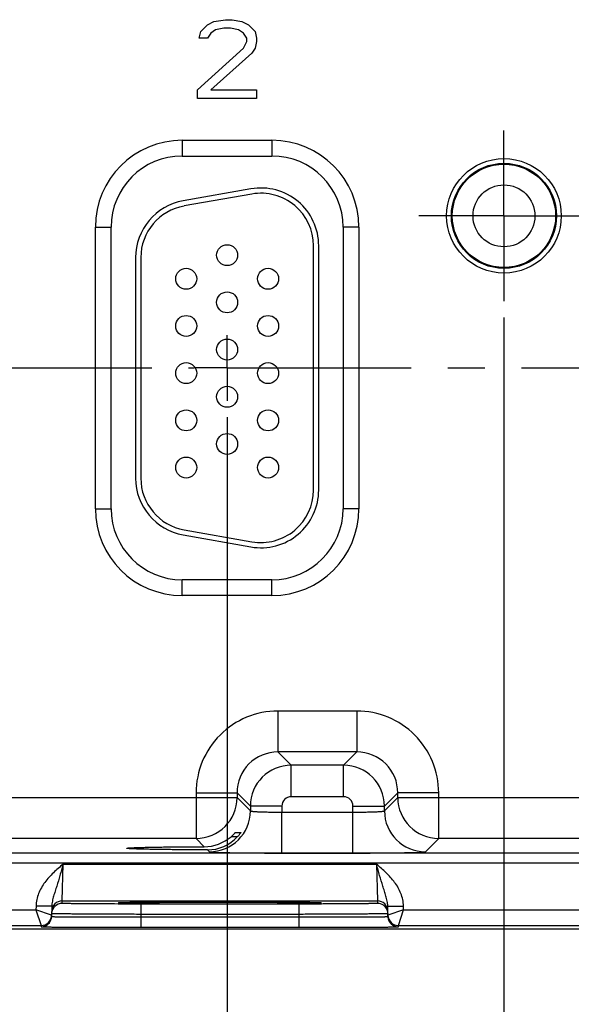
# Model space of a CAD drawing. Header units: inches. Extents: x 0 to 34, y 0 to 22.
# Tile 31 of 39: x 18.6 to 20.7, y 7.9 to 11.7. Entities that reach past the tile are written whole.
import ezdxf

# ---------------------------------------------------------------- set-up
doc = ezdxf.new("R2010")
doc.units = ezdxf.units.IN
doc.header["$LTSCALE"] = 1.87
doc.header["$MEASUREMENT"] = 0
doc.linetypes.add('CENTER', pattern=[0.6, 0.375, -0.075, 0.075, -0.075])
doc.layers.get('0').update_dxf_attribs({"linetype": 'CONTINUOUS'})
for name, color, linetype in [('02___PRT_ALL_AXES', 7, 'CONTINUOUS'), ('03___PRT_ALL_CURVES', 7, 'CONTINUOUS'), ('DIMENSIONS', 7, 'CONTINUOUS')]:
    doc.layers.add(name, color=color, linetype=linetype)
doc.styles.get("Standard").update_dxf_attribs({"font": 'txt', "width": 0.8})
doc.dimstyles.new('DIMSTYLE_3', dxfattribs={"dimtxt": 0.125, "dimasz": 0.18, "dimexe": 0.125, "dimexo": 0.0625, "dimgap": 0.03125, "dimtad": 0, "dimtih": 1, "dimtoh": 1, "dimlfac": 0.5, "dimzin": 4, "dimdsep": 46, "dimtxsty": 'STANDARD', "dimblk": '_FILLED', "dimblk1": '_FILLED', "dimblk2": '_FILLED', "dimcen": 0.09, "dimadec": 0, "dimazin": 0, "dimtp": 0.01, "dimtm": 0.01, "dimtfac": 1, "dimtofl": 0, "dimtmove": 0, "dimatfit": 3, "dimldrblk": '_FILLED', "dimfxl": 1, "dimtolj": 1, "dimtzin": 4, "dimarcsym": 0})

# ---------------------------------------------------------------- blocks, each defined once
blk = doc.blocks.new('*D32')
at = {"layer": 'DIMENSIONS', "color": 2, "linetype": 'CONTINUOUS'}
blk.add_line((19.3725, 10.1541), (19.3725, 7.5131), dxfattribs=at)
at = {"layer": 'DIMENSIONS', "color": 2, "linetype": 'CONTINUOUS', "insert": (19.31, 7.4506), "char_height": 0.125, "width": 1.225, "attachment_point": 3, "rotation": 90, "line_spacing_factor": 0.9}
blk.add_mtext('5.73{\\Ftxt.shx;\\W1.000000;\\H0.125000; }[145.5]', dxfattribs=at)
blk = doc.blocks.new('_FILLED')
at = {"color": 0, "linetype": 'BYBLOCK'}
blk.add_solid([(0, 0), (-1, 0.174), (-1, -0.174)], dxfattribs=at)
blk = doc.blocks.new('*D33')
at = {"layer": 'DIMENSIONS', "color": 2, "linetype": 'CONTINUOUS'}
blk.add_line((21.4825, 10.1541), (21.4825, 7.5131), dxfattribs=at)
at = {"layer": 'DIMENSIONS', "color": 2, "linetype": 'CONTINUOUS', "insert": (21.42, 7.4506), "char_height": 0.125, "width": 1.225, "attachment_point": 3, "rotation": 90, "line_spacing_factor": 0.9}
blk.add_mtext('6.79{\\Ftxt.shx;\\W1.000000;\\H0.125000; }[172.3]', dxfattribs=at)
blk = doc.blocks.new('*D34')
at = {"layer": 'DIMENSIONS', "color": 2, "linetype": 'CONTINUOUS'}
blk.add_line((23.5925, 10.1541), (23.5925, 7.5131), dxfattribs=at)
at = {"layer": 'DIMENSIONS', "color": 2, "linetype": 'CONTINUOUS', "insert": (23.53, 7.4506), "char_height": 0.125, "width": 1.225, "attachment_point": 3, "rotation": 90, "line_spacing_factor": 0.9}
blk.add_mtext('7.84{\\Ftxt.shx;\\W1.000000;\\H0.125000; }[199.1]', dxfattribs=at)
blk = doc.blocks.new('*D36')
at = {"layer": 'DIMENSIONS', "color": 2, "linetype": 'CONTINUOUS'}
blk.add_line((20.4276, 10.534), (20.4276, 7.5131), dxfattribs=at)
at = {"layer": 'DIMENSIONS', "color": 2, "linetype": 'CONTINUOUS', "insert": (20.3651, 7.4506), "char_height": 0.125, "width": 1.225, "attachment_point": 3, "rotation": 90, "line_spacing_factor": 0.9}
blk.add_mtext('6.26{\\Ftxt.shx;\\W1.000000;\\H0.125000; }[158.9]', dxfattribs=at)

msp = doc.modelspace()

# ---------------------------------------------------------------- linework, layer by layer
at = {"color": 7, "linetype": 'CONTINUOUS'}
for p, q in [((19.2015, 11.2097), (19.5435, 11.2097)), ((19.2015, 11.2097), (19.2015, 11.1497)), ((19.5435, 11.2097), (19.5435, 11.1497)), ((19.2015, 11.1497), (19.5435, 11.1497)), ((19.4634, 11.0243), (19.2054, 10.9788)), ((19.4668, 11.0046), (19.2088, 10.9591)), ((18.8705, 10.8786), (18.9305, 10.8786)), ((18.8705, 9.8046), (18.8705, 10.8786)), ((18.9305, 9.8046), (18.9305, 10.8786)), ((19.8746, 10.8786), (19.8146, 10.8786)), ((19.8146, 10.8786), (19.8146, 9.8046)), ((19.8746, 10.8786), (19.8746, 9.8046)), ((19.7016, 9.8756), (19.7016, 10.8076)), ((19.7216, 9.8756), (19.7216, 10.8076)), ((19.0236, 10.7621), (19.0236, 9.9211)), ((19.0436, 10.7621), (19.0436, 9.9211)), ((18.8705, 9.8046), (18.9305, 9.8046)), ((19.8746, 9.8046), (19.8146, 9.8046)), ((19.2054, 9.7044), (19.4634, 9.659)), ((19.2088, 9.7241), (19.4668, 9.6786)), ((19.5435, 9.5336), (19.2015, 9.5336)), ((19.2015, 9.4736), (19.2015, 9.5336)), ((19.5435, 9.4736), (19.5435, 9.5336)), ((19.5435, 9.4736), (19.2015, 9.4736)), ((19.8669, 9.0329), (19.5662, 9.0329)), ((19.5662, 9.0329), (19.5662, 8.8769)), ((19.8669, 9.0329), (19.8669, 8.8769)), ((19.8669, 8.8769), (19.5662, 8.8769)), ((19.5662, 8.8769), (19.617, 8.8262)), ((19.8669, 8.8769), (19.8161, 8.8262)), ((19.8161, 8.8262), (19.617, 8.8262)), ((19.617, 8.7062), (19.617, 8.8262)), ((19.8161, 8.7062), (19.8161, 8.8262)), ((19.2543, 8.7209), (19.4103, 8.7209)), ((19.2543, 8.7209), (19.2543, 8.5469)), ((19.4103, 8.7209), (19.461, 8.6702)), ((19.4103, 8.7209), (19.4103, 8.7029)), ((20.0228, 8.7209), (19.9721, 8.6702)), ((20.1788, 8.7209), (20.0228, 8.7209)), ((20.0228, 8.7029), (20.0228, 8.7209)), ((20.1788, 8.5469), (20.1788, 8.7209)), ((17.9128, 8.7029), (19.4103, 8.7029)), ((19.4103, 8.7029), (19.461, 8.6521)), ((19.8161, 8.7062), (19.617, 8.7062)), ((19.9721, 8.6521), (20.0228, 8.7029)), ((20.0228, 8.7029), (21.5203, 8.7029)), ((19.581, 8.6702), (19.461, 8.6702)), ((19.461, 8.6702), (19.461, 8.6521)), ((19.581, 8.6702), (19.581, 8.6474)), ((19.581, 8.6474), (19.8521, 8.6474)), ((19.581, 8.4914), (19.581, 8.6474)), ((19.8521, 8.6702), (19.9721, 8.6702)), ((19.8521, 8.4914), (19.8521, 8.6702)), ((19.9721, 8.6521), (19.9721, 8.6702)), ((19.4038, 8.5694), (19.4244, 8.5694)), ((19.4244, 8.5694), (19.4243, 8.5691)), ((19.2543, 8.5469), (18.0688, 8.5469)), ((19.2543, 8.5469), (19.2855, 8.5157)), ((19.3877, 8.5539), (19.4124, 8.5539)), ((20.1281, 8.4962), (20.1788, 8.5469)), ((21.3643, 8.5469), (20.1788, 8.5469)), ((24.462, 8.4913), (16.3715, 8.4913)), ((19.2977, 8.5035), (19.305, 8.4962)), ((19.581, 8.4914), (19.8521, 8.4914)), ((24.462, 8.4532), (16.3715, 8.4532)), ((18.7441, 8.3089), (18.7472, 8.4489)), ((18.7472, 8.4489), (19.9419, 8.4489)), ((19.9419, 8.4489), (19.945, 8.3089)), ((18.7439, 8.2996), (18.7441, 8.3089)), ((18.7441, 8.3089), (19.945, 8.3089)), ((18.9637, 8.3012), (18.9654, 8.3013)), ((18.9776, 8.3017), (18.9645, 8.3013)), ((18.9654, 8.3013), (18.9675, 8.3014)), ((18.9675, 8.3014), (18.97, 8.3015)), ((18.97, 8.3015), (18.9745, 8.3016)), ((18.9745, 8.3016), (18.9819, 8.3018)), ((18.9819, 8.3018), (18.9936, 8.3021)), ((18.9936, 8.3021), (19.0082, 8.3023)), ((19.0082, 8.3023), (19.0299, 8.3026)), ((19.0299, 8.3026), (19.0523, 8.3029)), ((19.0523, 8.3029), (19.08, 8.3031)), ((19.08, 8.3031), (19.1146, 8.3034)), ((19.1146, 8.3034), (19.1554, 8.3036)), ((19.1554, 8.3036), (19.1936, 8.3038)), ((19.1936, 8.3038), (19.2378, 8.3039)), ((19.2378, 8.3039), (19.2837, 8.304)), ((19.2837, 8.304), (19.3372, 8.304)), ((19.3372, 8.304), (19.3864, 8.304)), ((19.3864, 8.304), (19.4314, 8.3039)), ((19.4314, 8.3039), (19.4806, 8.3038)), ((19.4806, 8.3038), (19.5246, 8.3036)), ((19.5246, 8.3036), (19.5631, 8.3034)), ((19.5631, 8.3034), (19.5968, 8.3032)), ((19.5968, 8.3032), (19.626, 8.303)), ((19.626, 8.303), (19.6511, 8.3027)), ((19.6511, 8.3027), (19.6724, 8.3024)), ((19.6724, 8.3024), (19.6899, 8.3022)), ((19.6899, 8.3022), (19.704, 8.3019)), ((19.704, 8.3019), (19.7115, 8.3017)), ((19.7115, 8.3017), (19.7162, 8.3016)), ((19.7247, 8.3013), (19.7116, 8.3017)), ((19.7162, 8.3016), (19.7201, 8.3015)), ((19.7201, 8.3015), (19.7222, 8.3014)), ((19.7222, 8.3014), (19.724, 8.3013)), ((19.945, 8.3089), (19.9452, 8.2996)), ((17.9349, 8.2751), (18.6441, 8.2751)), ((18.6444, 8.2894), (18.6441, 8.2751)), ((18.6441, 8.2751), (18.6638, 8.2151)), ((18.7038, 8.2544), (18.6441, 8.2751)), ((18.7044, 8.2884), (18.6444, 8.2894)), ((18.7044, 8.2884), (18.7037, 8.2494)), ((19.6453, 8.2969), (19.0438, 8.2969)), ((19.0438, 8.2969), (19.0438, 8.2576)), ((19.6453, 8.2969), (19.6453, 8.2576)), ((19.9847, 8.2884), (20.0447, 8.2894)), ((19.9854, 8.2494), (19.9847, 8.2884)), ((20.0449, 8.2751), (19.9853, 8.2544)), ((20.0253, 8.2151), (20.0449, 8.2751)), ((20.0449, 8.2751), (20.0447, 8.2894)), ((20.0449, 8.2751), (20.7541, 8.2751)), ((19.0438, 8.2576), (19.0436, 8.2477)), ((19.0436, 8.2477), (19.6454, 8.2477)), ((19.0436, 8.2477), (19.0436, 8.2084)), ((19.6453, 8.2576), (19.0438, 8.2576)), ((19.6453, 8.2576), (19.6454, 8.2477)), ((19.6454, 8.2477), (19.6454, 8.2084)), ((24.8706, 8.2006), (15.8367, 8.2006)), ((17.9153, 8.2151), (18.6638, 8.2151)), ((18.6638, 8.2151), (18.6637, 8.2101)), ((19.0436, 8.2084), (19.6454, 8.2084)), ((20.0253, 8.2151), (20.7738, 8.2151)), ((20.0254, 8.2101), (20.0253, 8.2151))]:
    msp.add_line(p, q, dxfattribs=at)
for points in [[(18.9615, 8.3011), (18.9617, 8.3011), (18.962, 8.3011), (18.9625, 8.3012), (18.9631, 8.3012), (18.9637, 8.3012)], [(19.724, 8.3013), (19.7254, 8.3012), (19.726, 8.3012), (19.7265, 8.3012), (19.727, 8.3011), (19.7273, 8.3011), (19.7275, 8.3011)]]:
    msp.add_lwpolyline(points, dxfattribs=at)
for centre, radius in [((20.4275, 10.9216), 0.2184), ((20.4275, 10.9216), 0.2004), ((20.4275, 10.9216), 0.1969), ((19.3726, 10.7716), 0.04), ((19.2166, 10.6816), 0.04), ((19.5286, 10.6816), 0.04), ((19.3726, 10.5916), 0.04), ((19.2166, 10.5016), 0.04), ((19.5286, 10.5016), 0.04), ((19.3726, 10.4116), 0.04), ((19.2166, 10.3216), 0.04), ((19.5286, 10.3216), 0.04), ((19.3726, 10.2316), 0.04), ((19.2166, 10.1416), 0.04), ((19.5286, 10.1416), 0.04), ((19.3726, 10.0516), 0.04), ((19.2166, 9.9616), 0.04), ((19.5286, 9.9616), 0.04)]:
    msp.add_circle(centre, radius, dxfattribs=at)
for centre, radius, start, end in [((19.2015, 10.8786), 0.3311, 90, 180), ((19.5435, 10.8786), 0.3311, 0, 90), ((19.2015, 10.8786), 0.2711, 90, 180), ((19.5435, 10.8786), 0.2711, 0, 90), ((19.5016, 10.8076), 0.22, 0, 100), ((19.5016, 10.8076), 0.2, 0, 100), ((19.2436, 10.7621), 0.22, 100, 180), ((19.2436, 10.7621), 0.2, 100, 180), ((19.2436, 9.9211), 0.22, 180, 260), ((19.2436, 9.9211), 0.2, 180, 260), ((19.5016, 9.8756), 0.22, 260, 360), ((19.5016, 9.8756), 0.2, 260, 360), ((19.2015, 9.8046), 0.3311, 180, 270), ((19.2015, 9.8046), 0.2711, 180, 270), ((19.5435, 9.8046), 0.3311, 270, 360), ((19.5435, 9.8046), 0.2711, 270, 360), ((19.5662, 8.721), 0.3119, 89.9965, 180.0035), ((19.8669, 8.721), 0.3119, 359.9965, 90.0035), ((19.5661, 8.721), 0.1559, 89.9716, 180.0283), ((19.867, 8.721), 0.1559, 359.9716, 90.0283), ((19.617, 8.6702), 0.156, 90.0146, 179.9846), ((19.8161, 8.6702), 0.156, 0.0146, 89.9846), ((19.2542, 8.7029), 0.156, 270.021, 359.979), ((19.617, 8.6702), 0.036, 89.9966, 180.0034), ((19.8161, 8.6702), 0.036, 359.9966, 90.0034), ((20.1789, 8.7029), 0.156, 180.021, 269.979), ((19.305, 8.6522), 0.156, 270.0209, 359.9791), ((20.1281, 8.6522), 0.156, 180.0209, 269.9791), ((19.285, 8.6729), 0.1572, 270.1941, 310.7845), ((19.2981, 8.6582), 0.1547, 269.8484, 317.6118), ((18.7439, 8.2596), 0.04, 89.9992, 178.9986), ((18.7441, 8.2689), 0.04, 89.9992, 178.9986), ((19.945, 8.2689), 0.04, 1.0014, 90.0008), ((19.9452, 8.2596), 0.04, 20.7796, 90.0003), ((19.9449, 8.2595), 0.0403, 1.0723, 20.7062), ((18.6637, 8.2501), 0.04, 270.0002, 339.1526), ((18.6638, 8.2551), 0.04, 270.0016, 359.0005), ((18.6637, 8.2551), 0.0401, 329.3438, 339.2115), ((18.6638, 8.25), 0.0399, 339.1513, 339.636), ((18.6634, 8.2501), 0.0403, 339.7051, 358.9319), ((18.6637, 8.2551), 0.0401, 339.2286, 349.1037), ((18.6637, 8.2551), 0.0401, 351.8218, 358.9914), ((20.0253, 8.2551), 0.0401, 181.0086, 188.1788), ((20.0253, 8.2551), 0.04, 180.9995, 270.0002), ((20.0256, 8.2501), 0.0403, 181.0687, 200.3504), ((20.0253, 8.2551), 0.0401, 190.8968, 200.7723), ((20.0253, 8.2551), 0.0401, 200.7894, 210.6574), ((20.0253, 8.25), 0.0399, 200.4202, 200.9059), ((20.0254, 8.2501), 0.04, 200.9045, 269.9998)]:
    msp.add_arc(centre, radius, start, end, dxfattribs=at)
for points, knots in [([(19.461, 8.6521), (19.461, 8.652), (19.4613, 8.6518), (19.4618, 8.6516), (19.4627, 8.6514), (19.4643, 8.6511), (19.467, 8.6507), (19.4711, 8.6503), (19.4762, 8.6498), (19.4822, 8.6495), (19.4892, 8.6491), (19.4971, 8.6487), (19.5058, 8.6484), (19.5187, 8.6481), (19.5361, 8.6477), (19.5581, 8.6474), (19.5733, 8.6474), (19.581, 8.6474)], [0, 0, 0, 0, 0.0028, 0.007571, 0.014535, 0.023746, 0.048911, 0.082935, 0.125537, 0.176335, 0.234863, 0.300579, 0.372871, 0.451062, 0.622161, 0.807461, 1, 1, 1, 1]), ([(19.8521, 8.6474), (19.8598, 8.6474), (19.875, 8.6474), (19.897, 8.6477), (19.9144, 8.6481), (19.9273, 8.6484), (19.936, 8.6487), (19.9439, 8.6491), (19.9509, 8.6495), (19.9569, 8.6498), (19.962, 8.6503), (19.9661, 8.6507), (19.9688, 8.6511), (19.9704, 8.6514), (19.9713, 8.6516), (19.9718, 8.6518), (19.9721, 8.652), (19.9721, 8.6521)], [0, 0, 0, 0, 0.192539, 0.377839, 0.548938, 0.627129, 0.699421, 0.765137, 0.823665, 0.874463, 0.917065, 0.951089, 0.976254, 0.985465, 0.992429, 0.9972, 1, 1, 1, 1]), ([(19.3877, 8.5539), (19.3887, 8.5547), (19.3906, 8.5564), (19.3933, 8.5589), (19.3959, 8.5614), (19.3982, 8.5637), (19.4, 8.5656), (19.4013, 8.5669), (19.402, 8.5677), (19.4027, 8.5683), (19.4031, 8.5688), (19.4034, 8.5691), (19.4036, 8.5692), (19.4037, 8.5693), (19.4037, 8.5694), (19.4038, 8.5694)], [0, 0, 0, 0, 0.173344, 0.342239, 0.503511, 0.653218, 0.785993, 0.843867, 0.89463, 0.937022, 0.969653, 0.981851, 0.991063, 0.997138, 1, 1, 1, 1]), ([(19.4243, 8.5691), (19.4241, 8.5688), (19.4237, 8.5681), (19.4224, 8.5661), (19.42, 8.5629), (19.4165, 8.5585), (19.4139, 8.5555), (19.4124, 8.5539)], [0, 0, 0, 0, 0.049859, 0.131953, 0.368313, 0.667523, 1, 1, 1, 1]), ([(18.9902, 8.5096), (18.9902, 8.5097), (18.9903, 8.5098), (18.9908, 8.51), (18.9918, 8.5102), (18.9935, 8.5105), (18.9959, 8.5107), (18.9989, 8.511), (19.0026, 8.5112), (19.007, 8.5115), (19.0141, 8.5118), (19.0246, 8.5123), (19.039, 8.5127), (19.0557, 8.5132), (19.0746, 8.5136), (19.0957, 8.514), (19.1186, 8.5144), (19.1433, 8.5147), (19.1791, 8.5151), (19.2267, 8.5155), (19.2655, 8.5156), (19.2855, 8.5157)], [0, 0, 0, 0, 0.000546, 0.001529, 0.005113, 0.010953, 0.019064, 0.029439, 0.042054, 0.056878, 0.073883, 0.114342, 0.163161, 0.219936, 0.284205, 0.355522, 0.433341, 0.517028, 0.605954, 0.796805, 1, 1, 1, 1]), ([(19.2977, 8.5035), (19.277, 8.5035), (19.2368, 8.5037), (19.1875, 8.504), (19.1502, 8.5044), (19.1245, 8.5047), (19.1006, 8.5051), (19.0786, 8.5055), (19.0588, 8.5059), (19.0412, 8.5064), (19.0262, 8.5069), (19.0152, 8.5073), (19.0078, 8.5077), (19.0032, 8.5079), (18.9993, 8.5082), (18.9961, 8.5085), (18.9936, 8.5087), (18.9918, 8.509), (18.9908, 8.5092), (18.9903, 8.5094), (18.9902, 8.5095), (18.9902, 8.5096)], [0, 0, 0, 0, 0.201687, 0.391972, 0.480885, 0.564696, 0.642724, 0.714312, 0.778901, 0.835998, 0.885101, 0.925812, 0.942932, 0.957853, 0.97054, 0.980957, 0.989089, 0.994929, 0.998498, 0.999468, 1, 1, 1, 1]), ([(19.305, 8.4962), (19.3051, 8.4961), (19.3053, 8.496), (19.3059, 8.4958), (19.307, 8.4957), (19.3089, 8.4954), (19.3114, 8.4952), (19.3145, 8.495), (19.3182, 8.4948), (19.3226, 8.4945), (19.3297, 8.4942), (19.3399, 8.4939), (19.3539, 8.4935), (19.37, 8.4931), (19.3881, 8.4928), (19.4081, 8.4925), (19.4296, 8.4922), (19.4526, 8.492), (19.4855, 8.4917), (19.5284, 8.4915), (19.5632, 8.4914), (19.581, 8.4914)], [0, 0, 0, 0, 0.000833, 0.002206, 0.006659, 0.013424, 0.022497, 0.033865, 0.047502, 0.063379, 0.081459, 0.124054, 0.174892, 0.233496, 0.299314, 0.37173, 0.450061, 0.533571, 0.621474, 0.807113, 1, 1, 1, 1]), ([(19.8521, 8.4914), (19.8699, 8.4914), (19.9047, 8.4915), (19.9476, 8.4917), (19.9805, 8.492), (20.0035, 8.4922), (20.025, 8.4925), (20.045, 8.4928), (20.0631, 8.4931), (20.0792, 8.4935), (20.0932, 8.4939), (20.1034, 8.4942), (20.1105, 8.4945), (20.1149, 8.4948), (20.1186, 8.495), (20.1217, 8.4952), (20.1242, 8.4954), (20.1261, 8.4957), (20.1272, 8.4958), (20.1278, 8.496), (20.128, 8.4961), (20.1281, 8.4962)], [0, 0, 0, 0, 0.192887, 0.378526, 0.466429, 0.549939, 0.62827, 0.700686, 0.766504, 0.825108, 0.875946, 0.918541, 0.936621, 0.952498, 0.966135, 0.977503, 0.986576, 0.993341, 0.997794, 0.999167, 1, 1, 1, 1]), ([(18.7472, 8.4489), (18.7348, 8.4382), (18.7101, 8.4169), (18.6823, 8.3868), (18.6643, 8.3595), (18.6536, 8.3374), (18.6464, 8.3139), (18.6445, 8.2976), (18.6444, 8.2894)], [0, 0, 0, 0, 0.250107, 0.500012, 0.625054, 0.750068, 0.87505, 1, 1, 1, 1]), ([(18.7472, 8.4489), (18.7452, 8.4417), (18.7413, 8.4275), (18.7335, 8.3996), (18.7255, 8.3726), (18.7172, 8.3464), (18.7113, 8.3274), (18.7063, 8.3082), (18.7045, 8.295), (18.7044, 8.2884)], [0, 0, 0, 0, 0.134218, 0.266709, 0.521449, 0.642959, 0.761737, 0.879896, 1, 1, 1, 1]), ([(20.0447, 8.2894), (20.0445, 8.2976), (20.0426, 8.3139), (20.0355, 8.3374), (20.0248, 8.3595), (20.0068, 8.3868), (19.9789, 8.4169), (19.9542, 8.4383), (19.9419, 8.4489)], [0, 0, 0, 0, 0.12495, 0.249932, 0.374946, 0.499988, 0.749893, 1, 1, 1, 1]), ([(19.9847, 8.2884), (19.9846, 8.295), (19.9828, 8.3082), (19.9777, 8.3274), (19.9719, 8.3464), (19.9636, 8.3726), (19.9555, 8.3996), (19.9478, 8.4275), (19.9438, 8.4417), (19.9419, 8.4489)], [0, 0, 0, 0, 0.120104, 0.238263, 0.357041, 0.478551, 0.733291, 0.865782, 1, 1, 1, 1]), ([(19.0438, 8.2969), (19.0243, 8.2969), (18.986, 8.297), (18.9389, 8.2971), (18.9029, 8.2973), (18.8777, 8.2974), (18.8541, 8.2975), (18.8324, 8.2977), (18.8127, 8.2979), (18.7952, 8.2981), (18.7821, 8.2983), (18.7729, 8.2984), (18.7669, 8.2986), (18.7616, 8.2987), (18.757, 8.2988), (18.7531, 8.2989), (18.7499, 8.299), (18.7476, 8.2992), (18.7462, 8.2992), (18.7454, 8.2993), (18.7448, 8.2994), (18.7443, 8.2994), (18.7441, 8.2995), (18.7439, 8.2995), (18.7439, 8.2996)], [0, 0, 0, 0, 0.195093, 0.382688, 0.4714, 0.555569, 0.634386, 0.70709, 0.77298, 0.831424, 0.881858, 0.903917, 0.923799, 0.941455, 0.956844, 0.969929, 0.980679, 0.989069, 0.992374, 0.995082, 0.997194, 0.998709, 0.999633, 1, 1, 1, 1]), ([(18.9645, 8.3013), (18.9634, 8.3013), (18.9619, 8.3012), (18.96, 8.3011), (18.959, 8.301), (18.9582, 8.3009), (18.9576, 8.3008), (18.9573, 8.3008), (18.9571, 8.3007), (18.9571, 8.3006)], [0, 0, 0, 0, 0.434014, 0.60498, 0.745139, 0.854442, 0.932943, 0.980898, 1, 1, 1, 1]), ([(18.9571, 8.3006), (18.9571, 8.3006), (18.9573, 8.3005), (18.9576, 8.3005), (18.9582, 8.3004), (18.959, 8.3003), (18.96, 8.3002), (18.9618, 8.3001), (18.9633, 8.3), (18.9644, 8.3)], [0, 0, 0, 0, 0.019133, 0.067065, 0.145526, 0.254795, 0.394938, 0.565909, 1, 1, 1, 1]), ([(18.9644, 8.3), (18.9705, 8.2997), (18.9864, 8.2993), (19.0152, 8.2988), (19.0538, 8.2984), (19.1009, 8.298), (19.1552, 8.2977), (19.2373, 8.2974), (19.3445, 8.2972), (19.4518, 8.2974), (19.5338, 8.2977), (19.5881, 8.298), (19.6353, 8.2984), (19.6738, 8.2988), (19.7027, 8.2993), (19.7185, 8.2997), (19.7247, 8.3)], [0, 0, 0, 0, 0.024286, 0.062595, 0.113812, 0.176419, 0.248572, 0.328145, 0.500002, 0.671859, 0.751431, 0.823584, 0.88619, 0.937406, 0.975714, 1, 1, 1, 1]), ([(19.7116, 8.3017), (19.7037, 8.3019), (19.6852, 8.3023), (19.6381, 8.3029), (19.5632, 8.3035), (19.4595, 8.3039), (19.3447, 8.3041), (19.2298, 8.3039), (19.126, 8.3035), (19.0511, 8.3029), (19.004, 8.3023), (18.9855, 8.3019), (18.9776, 8.3017)], [0, 0, 0, 0, 0.032236, 0.075768, 0.192263, 0.338305, 0.499876, 0.661464, 0.807557, 0.924131, 0.967712, 1, 1, 1, 1]), ([(19.9452, 8.2996), (19.9452, 8.2995), (19.945, 8.2995), (19.9448, 8.2994), (19.9443, 8.2994), (19.9437, 8.2993), (19.9429, 8.2992), (19.9414, 8.2992), (19.9392, 8.299), (19.936, 8.2989), (19.932, 8.2988), (19.9274, 8.2987), (19.9221, 8.2986), (19.9162, 8.2984), (19.907, 8.2983), (19.8939, 8.2981), (19.8764, 8.2979), (19.8567, 8.2977), (19.8349, 8.2975), (19.8114, 8.2974), (19.7862, 8.2973), (19.7502, 8.2971), (19.703, 8.297), (19.6648, 8.2969), (19.6453, 8.2969)], [0, 0, 0, 0, 0.000367, 0.001291, 0.002806, 0.004918, 0.007626, 0.010931, 0.019321, 0.030071, 0.043156, 0.058545, 0.076201, 0.096083, 0.118142, 0.168576, 0.22702, 0.29291, 0.365614, 0.444431, 0.5286, 0.617312, 0.804907, 1, 1, 1, 1]), ([(19.732, 8.3006), (19.732, 8.3007), (19.7318, 8.3008), (19.7315, 8.3008), (19.7309, 8.3009), (19.7301, 8.301), (19.7291, 8.3011), (19.7272, 8.3012), (19.7257, 8.3013), (19.7247, 8.3013)], [0, 0, 0, 0, 0.01914, 0.067086, 0.145565, 0.254848, 0.394999, 0.565968, 1, 1, 1, 1]), ([(19.7247, 8.3), (19.7257, 8.3), (19.7272, 8.3001), (19.7291, 8.3002), (19.7301, 8.3003), (19.7309, 8.3004), (19.7315, 8.3005), (19.7318, 8.3005), (19.732, 8.3006), (19.732, 8.3006)], [0, 0, 0, 0, 0.434093, 0.605065, 0.745208, 0.854475, 0.932936, 0.980866, 1, 1, 1, 1]), ([(18.7037, 8.2494), (18.7037, 8.2493), (18.7039, 8.2493), (18.7042, 8.2492), (18.7047, 8.2492), (18.7054, 8.2491), (18.7063, 8.2491), (18.7074, 8.249), (18.7088, 8.249), (18.7109, 8.2489), (18.7141, 8.2488), (18.7186, 8.2487), (18.7238, 8.2486), (18.7298, 8.2485), (18.7366, 8.2484), (18.747, 8.2483), (18.7619, 8.2482), (18.7817, 8.248), (18.804, 8.2479), (18.8287, 8.2478), (18.8554, 8.2477), (18.8839, 8.2477), (18.9247, 8.2476), (18.9782, 8.2476), (19.0215, 8.2477), (19.0436, 8.2477)], [0, 0, 0, 0, 0.000343, 0.001258, 0.002769, 0.004877, 0.007583, 0.010885, 0.014783, 0.019273, 0.030023, 0.043107, 0.058497, 0.076154, 0.096037, 0.118098, 0.168537, 0.226986, 0.292882, 0.365592, 0.444414, 0.528588, 0.617304, 0.804905, 1, 1, 1, 1]), ([(19.0438, 8.2576), (19.0217, 8.2577), (18.9783, 8.2578), (18.9249, 8.258), (18.8841, 8.2582), (18.8555, 8.2584), (18.8288, 8.2585), (18.8042, 8.2587), (18.7819, 8.2589), (18.7621, 8.2591), (18.7472, 8.2592), (18.7368, 8.2594), (18.73, 8.2595), (18.724, 8.2596), (18.7188, 8.2597), (18.7143, 8.2598), (18.7111, 8.2599), (18.709, 8.2599), (18.7076, 8.26), (18.7065, 8.26), (18.7056, 8.2601), (18.7049, 8.2601), (18.7044, 8.2602), (18.7041, 8.2602), (18.7039, 8.2602), (18.7039, 8.2603)], [0, 0, 0, 0, 0.195105, 0.382709, 0.471426, 0.555601, 0.634423, 0.707133, 0.773029, 0.831479, 0.881919, 0.90398, 0.923864, 0.941522, 0.956913, 0.969998, 0.980748, 0.985238, 0.989136, 0.992438, 0.995144, 0.997251, 0.998759, 0.99967, 1, 1, 1, 1]), ([(19.9852, 8.2603), (19.9852, 8.2602), (19.985, 8.2602), (19.9847, 8.2602), (19.9842, 8.2601), (19.9835, 8.2601), (19.9825, 8.26), (19.9814, 8.26), (19.9801, 8.2599), (19.9779, 8.2599), (19.9747, 8.2598), (19.9703, 8.2597), (19.9651, 8.2596), (19.9591, 8.2595), (19.9523, 8.2594), (19.9418, 8.2592), (19.927, 8.2591), (19.9072, 8.2589), (19.8849, 8.2587), (19.8602, 8.2585), (19.8335, 8.2584), (19.805, 8.2582), (19.7642, 8.258), (19.7107, 8.2578), (19.6674, 8.2577), (19.6453, 8.2576)], [0, 0, 0, 0, 0.00033, 0.001241, 0.002749, 0.004856, 0.007562, 0.010864, 0.014762, 0.019252, 0.030002, 0.043087, 0.058477, 0.076135, 0.096019, 0.118081, 0.168521, 0.22697, 0.292867, 0.365576, 0.444398, 0.528573, 0.61729, 0.804895, 1, 1, 1, 1]), ([(19.6454, 8.2477), (19.6675, 8.2477), (19.7109, 8.2476), (19.7643, 8.2476), (19.8052, 8.2477), (19.8337, 8.2477), (19.8604, 8.2478), (19.8851, 8.2479), (19.9074, 8.248), (19.9272, 8.2482), (19.942, 8.2483), (19.9525, 8.2484), (19.9593, 8.2485), (19.9652, 8.2486), (19.9705, 8.2487), (19.9749, 8.2488), (19.9781, 8.2489), (19.9803, 8.249), (19.9816, 8.249), (19.9827, 8.2491), (19.9837, 8.2491), (19.9844, 8.2492), (19.9849, 8.2492), (19.9852, 8.2493), (19.9854, 8.2493), (19.9854, 8.2494)], [0, 0, 0, 0, 0.195095, 0.382696, 0.471412, 0.555586, 0.634408, 0.707117, 0.773014, 0.831463, 0.881902, 0.903963, 0.923846, 0.941503, 0.956893, 0.969977, 0.980727, 0.985217, 0.989115, 0.992417, 0.995123, 0.997231, 0.998742, 0.999657, 1, 1, 1, 1]), ([(18.6637, 8.2101), (18.6637, 8.2101), (18.6638, 8.21), (18.6638, 8.21), (18.664, 8.21), (18.6643, 8.21), (18.6648, 8.2099), (18.6656, 8.2099), (18.6666, 8.2099), (18.6679, 8.2098), (18.6694, 8.2098), (18.6718, 8.2097), (18.6754, 8.2097), (18.6804, 8.2096), (18.6862, 8.2095), (18.6929, 8.2094), (18.7004, 8.2094), (18.7121, 8.2093), (18.7287, 8.2091), (18.7509, 8.209), (18.7758, 8.2089), (18.8034, 8.2088), (18.8332, 8.2087), (18.8651, 8.2086), (18.8987, 8.2085), (18.9337, 8.2085), (18.9822, 8.2084), (19.0189, 8.2084), (19.0436, 8.2084)], [0, 0, 0, 0, 0.000092, 0.000323, 0.000702, 0.001231, 0.002737, 0.004843, 0.007547, 0.010849, 0.014746, 0.019237, 0.029987, 0.043072, 0.058464, 0.076123, 0.096008, 0.118071, 0.168514, 0.226966, 0.292866, 0.365578, 0.444402, 0.528578, 0.617296, 0.7097, 0.8049, 1, 1, 1, 1]), ([(19.6454, 8.2084), (19.6701, 8.2084), (19.7069, 8.2084), (19.7554, 8.2085), (19.7904, 8.2085), (19.824, 8.2086), (19.8559, 8.2087), (19.8857, 8.2088), (19.9132, 8.2089), (19.9382, 8.209), (19.9603, 8.2091), (19.9769, 8.2093), (19.9886, 8.2094), (19.9962, 8.2094), (20.0029, 8.2095), (20.0087, 8.2096), (20.0137, 8.2097), (20.0173, 8.2097), (20.0197, 8.2098), (20.0212, 8.2098), (20.0224, 8.2099), (20.0235, 8.2099), (20.0242, 8.2099), (20.0248, 8.21), (20.0251, 8.21), (20.0252, 8.21), (20.0253, 8.21), (20.0254, 8.2101), (20.0254, 8.2101)], [0, 0, 0, 0, 0.1951, 0.2903, 0.382704, 0.471422, 0.555598, 0.634422, 0.707134, 0.773034, 0.831486, 0.881929, 0.903992, 0.923877, 0.941536, 0.956928, 0.970013, 0.980763, 0.985254, 0.989151, 0.992453, 0.995157, 0.997263, 0.998769, 0.999298, 0.999677, 0.999908, 1, 1, 1, 1])]:
    msp.add_open_spline(points, degree=3, knots=knots, dxfattribs=at)
at = {"layer": '02___PRT_ALL_AXES', "color": 7, "linetype": 'CENTER'}
for p, q in [((20.4276, 10.9215), (20.4276, 11.2465)), ((20.4276, 10.9215), (20.1026, 10.9215)), ((20.4276, 10.9215), (20.7526, 10.9215)), ((20.4276, 10.9215), (20.4276, 10.5965)), ((19.3725, 10.3416), (19.3725, 10.4666)), ((17.2625, 10.3416), (19.2475, 10.3416)), ((19.3725, 10.3416), (19.2475, 10.3416)), ((19.3725, 10.3416), (21.3575, 10.3416)), ((19.3725, 10.3416), (19.3725, 10.2166))]:
    msp.add_line(p, q, dxfattribs=at)
at = {"layer": '02___PRT_ALL_AXES', "color": 7, "linetype": 'CONTINUOUS'}
msp.add_circle((20.4276, 10.9215), 0.118, dxfattribs=at)
at = {"layer": '03___PRT_ALL_CURVES', "color": 4, "linetype": 'CONTINUOUS'}
for p, q in [((19.2725, 11.6249), (19.2975, 11.6505)), ((19.2975, 11.6505), (19.3225, 11.6632)), ((19.3225, 11.6632), (19.3663, 11.6696)), ((19.3663, 11.6696), (19.3913, 11.6696)), ((19.3913, 11.6696), (19.4288, 11.6632)), ((19.4288, 11.6632), (19.4538, 11.6505)), ((19.4538, 11.6505), (19.4788, 11.6249)), ((19.2663, 11.5994), (19.2725, 11.6249)), ((19.31, 11.6185), (19.2975, 11.5994)), ((19.3288, 11.6313), (19.31, 11.6185)), ((19.36, 11.6377), (19.3288, 11.6313)), ((19.385, 11.6377), (19.36, 11.6377)), ((19.4163, 11.6313), (19.385, 11.6377)), ((19.435, 11.6185), (19.4163, 11.6313)), ((19.4475, 11.5994), (19.435, 11.6185)), ((19.4788, 11.6249), (19.485, 11.5994)), ((19.2975, 11.5994), (19.2663, 11.5994)), ((19.435, 11.5611), (19.4475, 11.5866)), ((19.4475, 11.5866), (19.4475, 11.5994)), ((19.485, 11.5866), (19.4788, 11.5611)), ((19.485, 11.5994), (19.485, 11.5866)), ((19.26, 11.4015), (19.435, 11.5611)), ((19.4663, 11.542), (19.31, 11.4015)), ((19.4788, 11.5611), (19.4663, 11.542)), ((19.26, 11.3696), (19.26, 11.4015)), ((19.31, 11.4015), (19.485, 11.4015)), ((19.485, 11.4015), (19.485, 11.3696)), ((19.485, 11.3696), (19.26, 11.3696))]:
    msp.add_line(p, q, dxfattribs=at)

# ---------------------------------------------------------------- dimensions: what is measured, and where the dimension line sits
at = {"layer": 'DIMENSIONS', "color": 2, "linetype": 'CONTINUOUS'}
for feature_location, offset, origin, picture, middle in [((20.4276, 10.534), (0, -3.0209), (7.9125, 10.5965), '*D36', (20.4276, 6.8381)), ((19.3725, 10.1541), (0, -2.641), (7.9125, 10.2166), '*D32', (19.3725, 6.8381)), ((21.48253, 10.15411), (0, -2.641), (7.91249, 10.21661), '*D33', (21.48253, 6.83811)), ((23.5925, 10.1541), (0, -2.641), (7.9125, 10.2166), '*D34', (23.5925, 6.8381))]:
    dim = msp.add_ordinate_dim(feature_location=feature_location, offset=offset, dtype=1, origin=origin, dimstyle='DIMSTYLE_3', dxfattribs=at)
    dim.commit()
    dim.dimension.update_dxf_attribs({"geometry": picture, "text_midpoint": middle})

doc.saveas('drawing.dxf')
